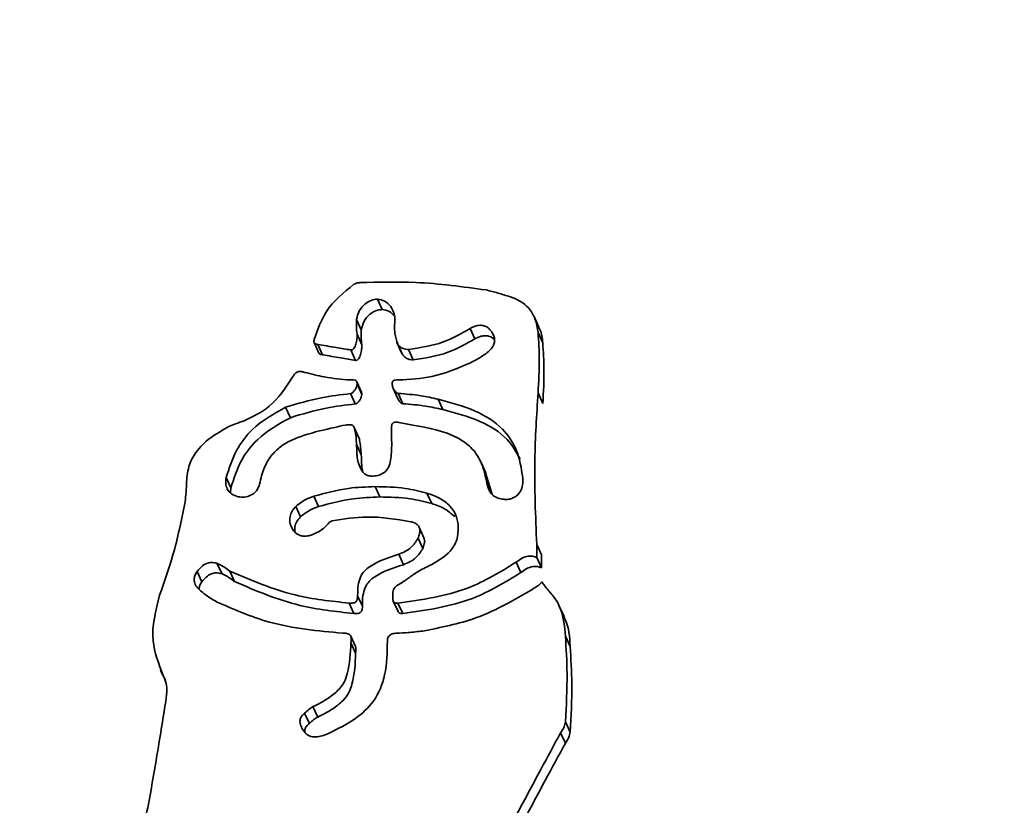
# Model space of a CAD drawing. Header units: millimetres. Extents: x 5 to 517, y 5 to 292.
# Tile 63 of 98: x 193.95 to 196.53, y 159.25 to 161.31. Entities that reach past the tile are written whole.
import ezdxf

# ---------------------------------------------------------------- set-up
doc = ezdxf.new("R2010")
doc.units = ezdxf.units.MM
doc.layers.add('图框', color=7, linetype='Continuous')
doc.styles.add('SLDTEXTSTYLE1', font='TXT', dxfattribs={"width": 0.7})
doc.dimstyles.new('SLDDIMSTYLE0', dxfattribs={"dimtxt": 3.5, "dimasz": 3.5, "dimexe": 0, "dimexo": 0.0625, "dimgap": 0.875, "dimtad": 2, "dimlfac": 10, "dimrnd": 1e-09, "dimzin": 12, "dimdsep": 46, "dimtxsty": 'SLDTEXTSTYLE1', "dimsah": 1, "dimcen": 0.09, "dimadec": 0, "dimazin": 3, "dimtfac": 1, "dimtofl": 0, "dimtmove": 0, "dimatfit": 3, "dimfxl": 0, "dimfrac": 2, "dimtolj": 1, "dimtzin": 12, "dimarcsym": 0})

# ---------------------------------------------------------------- blocks, each defined once
blk = doc.blocks.new('_D_4')
at = {"layer": '图框'}
for p, q in [((162.6846, 199.713), (136.4346, 199.713)), ((137.4346, 101.153), (137.4346, 199.713)), ((230.8327, 101.153), (136.4346, 101.153))]:
    blk.add_line(p, q, dxfattribs=at)
for points in [[(137.4346, 199.713), (136.8961, 196.213), (137.973, 196.213)], [(137.4346, 101.153), (137.973, 104.653), (136.8961, 104.653)]]:
    blk.add_solid(points, dxfattribs=at)
at = {"layer": '图框', "insert": (132.9228, 149.0533), "char_height": 3.5, "attachment_point": 1, "rotation": 90, "style": 'SLDTEXTSTYLE1'}
blk.add_mtext('B', dxfattribs=at)
blk = doc.blocks.new('_D_6')
at = {"layer": '图框'}
for p, q in [((194.2585, 165.603), (142.4346, 165.603)), ((143.4346, 165.603), (143.4346, 143.503)), ((159.1153, 143.503), (142.4346, 143.503))]:
    blk.add_line(p, q, dxfattribs=at)
for points in [[(143.4346, 165.603), (142.8961, 162.103), (143.973, 162.103)], [(143.4346, 143.503), (143.973, 147.003), (142.8961, 147.003)]]:
    blk.add_solid(points, dxfattribs=at)
at = {"layer": '图框', "insert": (138.9228, 153.9987), "char_height": 3.5, "attachment_point": 1, "rotation": 90, "style": 'SLDTEXTSTYLE1'}
blk.add_mtext('221', dxfattribs=at)

msp = doc.modelspace()

# ---------------------------------------------------------------- linework, layer by layer
at = {"color": 7, "linetype": 'Continuous', "lineweight": 35}
for p, q in [((194.8887, 160.5786), (194.901, 160.5514)), ((195.3108, 160.5054), (195.2984, 160.5326)), ((194.8339, 160.5253), (194.8463, 160.4981)), ((195.131, 160.5015), (195.1433, 160.4744)), ((194.8356, 160.4865), (194.8479, 160.4593)), ((195.309, 160.4909), (195.3214, 160.4638)), ((194.7234, 160.4647), (194.7357, 160.4375)), ((194.7325, 160.46), (194.7448, 160.4328)), ((194.9397, 160.4651), (194.952, 160.4379)), ((194.942, 160.4605), (194.9544, 160.4333)), ((194.8192, 160.4455), (194.8316, 160.4183)), ((194.97, 160.4471), (194.9823, 160.4199)), ((194.8469, 160.3353), (194.8345, 160.3625)), ((194.8355, 160.3565), (194.8478, 160.3293)), ((194.8181, 160.3313), (194.8305, 160.3041)), ((194.9301, 160.3448), (194.9425, 160.3177)), ((194.9432, 160.3319), (194.9556, 160.3047)), ((195.309, 160.3329), (195.3214, 160.3057)), ((194.6487, 160.2955), (194.661, 160.2683)), ((195.0477, 160.3167), (195.06, 160.2895)), ((194.8403, 160.2157), (194.828, 160.2428)), ((194.8342, 160.1987), (194.8465, 160.1715)), ((195.1722, 160.124), (195.1598, 160.1511)), ((195.1865, 160.0764), (195.1718, 160.1238)), ((194.4929, 160.1115), (194.5053, 160.0843)), ((195.1742, 160.1035), (195.1865, 160.0764)), ((194.5045, 160.0721), (194.5053, 160.0843)), ((194.8825, 160.0879), (194.8948, 160.0608)), ((195.0184, 160.0709), (195.0307, 160.0438)), ((195.1889, 160.0676), (195.1865, 160.0764)), ((194.7222, 160.0629), (194.7345, 160.0357)), ((194.6749, 160.0358), (194.6872, 160.0087)), ((195.0105, 159.9543), (194.9982, 159.9815)), ((194.9951, 159.9531), (195.0074, 159.9259)), ((195.3056, 159.9366), (195.3179, 159.9094)), ((194.9444, 159.9108), (194.9567, 159.8836)), ((194.469, 159.8874), (194.4814, 159.8602)), ((195.252, 159.8903), (195.2643, 159.8631)), ((195.306, 159.9023), (195.3184, 159.8751)), ((194.4172, 159.8658), (194.4296, 159.8386)), ((194.5026, 159.8668), (194.5149, 159.8396)), ((194.8148, 159.7831), (194.8272, 159.7559)), ((194.837, 159.8024), (194.8494, 159.7753)), ((194.9303, 159.788), (194.9427, 159.7608)), ((194.9425, 159.7833), (194.9549, 159.7561)), ((195.3769, 159.7484), (195.3646, 159.7755)), ((194.8314, 159.6697), (194.819, 159.6969)), ((194.8194, 159.6792), (194.8317, 159.652)), ((195.3806, 159.697), (195.3929, 159.6698)), ((194.3217, 159.6074), (194.3341, 159.5803)), ((194.7202, 159.5122), (194.7326, 159.485)), ((194.6984, 159.4952), (194.7108, 159.468)), ((195.3806, 159.4728), (195.393, 159.4456)), ((195.368, 159.4437), (195.3804, 159.4166))]:
    msp.add_line(p, q, dxfattribs=at)
at = {"color": 8, "linetype": 'Continuous', "lineweight": 35}
for p, q in [((195.1877, 160.493), (195.1938, 160.4797)), ((194.8399, 160.1474), (194.8471, 160.1317))]:
    msp.add_line(p, q, dxfattribs=at)
for points, knots in [([(190.9197, 159.6692), (191.261, 160.1275), (192.5554, 161.8659), (193.99, 163.7628), (195.0841, 165.2007), (195.2115, 165.3682)], [0, 0, 0, 0, 0.240293, 0.911518, 1, 1, 1, 1]), ([(195.2297, 165.368), (194.7675, 164.6917), (193.7485, 163.2003), (192.4344, 161.2754), (191.5734, 160.0328), (191.2746, 159.6016)], [0, 0, 0, 0, 0.351473, 0.774995, 1, 1, 1, 1])]:
    msp.add_open_spline(points, degree=3, knots=knots, dxfattribs=at)
at = {"color": 7, "linetype": 'Continuous', "lineweight": 35}
for points, knots in [([(194.8272, 160.6173), (194.8004, 160.5954), (194.7521, 160.5562), (194.7323, 160.4985), (194.7234, 160.4729)], [0, 0, 0, 0, 0.5558598, 1, 1, 1, 1]), ([(194.843, 160.6217), (194.8398, 160.6215), (194.8343, 160.621), (194.8293, 160.6184), (194.8272, 160.6173)], [0, 0, 0, 0, 0.55905, 1, 1, 1, 1]), ([(195.1733, 160.6025), (195.112, 160.6109), (195.0026, 160.6258), (194.8917, 160.623), (194.843, 160.6217)], [0, 0, 0, 0, 0.559713, 1, 1, 1, 1]), ([(194.8339, 160.5253), (194.8358, 160.533), (194.8397, 160.5485), (194.8549, 160.5652), (194.8716, 160.5764), (194.8832, 160.5779), (194.8887, 160.5786)], [0, 0, 0, 0, 0.288895, 0.581251, 0.799818, 1, 1, 1, 1]), ([(194.8887, 160.5786), (194.8953, 160.5774), (194.9089, 160.575), (194.9231, 160.561), (194.9321, 160.5444), (194.9338, 160.5325), (194.9347, 160.5263)], [0, 0, 0, 0, 0.256653, 0.525586, 0.754118, 1, 1, 1, 1]), ([(195.2357, 160.5846), (195.2252, 160.588), (195.2045, 160.5945), (195.1835, 160.5999), (195.1733, 160.6025)], [0, 0, 0, 0, 0.511447, 1, 1, 1, 1]), ([(195.309, 160.4909), (195.3071, 160.5031), (195.3034, 160.5263), (195.2866, 160.5547), (195.2632, 160.5745), (195.2452, 160.5811), (195.2357, 160.5846)], [0, 0, 0, 0, 0.289352, 0.55381, 0.764905, 1, 1, 1, 1]), ([(194.8463, 160.4981), (194.8482, 160.5058), (194.852, 160.5214), (194.8672, 160.5381), (194.8839, 160.5493), (194.8955, 160.5507), (194.901, 160.5514)], [0, 0, 0, 0, 0.2888786, 0.5812157, 0.7998308, 1, 1, 1, 1]), ([(194.901, 160.5514), (194.9078, 160.5503), (194.9205, 160.5483), (194.929, 160.5389), (194.933, 160.5345)], [0, 0, 0, 0, 0.527461, 1, 1, 1, 1]), ([(194.8356, 160.4865), (194.8347, 160.4937), (194.8333, 160.5066), (194.8337, 160.5196), (194.8339, 160.5253)], [0, 0, 0, 0, 0.562136, 1, 1, 1, 1]), ([(194.9347, 160.5263), (194.9337, 160.5137), (194.932, 160.4912), (194.9389, 160.4699), (194.942, 160.4605)], [0, 0, 0, 0, 0.557195, 1, 1, 1, 1]), ([(194.97, 160.4471), (195.001, 160.4515), (195.0582, 160.4596), (195.1082, 160.4884), (195.131, 160.5015)], [0, 0, 0, 0, 0.54364, 1, 1, 1, 1]), ([(195.131, 160.5015), (195.1353, 160.5037), (195.1434, 160.5077), (195.1558, 160.5105), (195.1678, 160.5096), (195.1793, 160.5038), (195.1848, 160.4968), (195.1877, 160.493)], [0, 0, 0, 0, 0.2247027, 0.4139465, 0.5813231, 0.7763752, 1, 1, 1, 1]), ([(195.3214, 160.4638), (195.3202, 160.4763), (195.3187, 160.4909), (195.3111, 160.5031), (195.31, 160.5049)], [0, 0, 0, 0, 0.851093, 1, 1, 1, 1]), ([(194.8192, 160.4455), (194.82, 160.4454), (194.8214, 160.4453), (194.8236, 160.4461), (194.8256, 160.4475), (194.8295, 160.4519), (194.833, 160.4614), (194.8356, 160.4739), (194.8356, 160.4826), (194.8356, 160.4865)], [0, 0, 0, 0, 0.046547, 0.091605, 0.139309, 0.192056, 0.454419, 0.75434, 1, 1, 1, 1]), ([(194.8479, 160.4593), (194.8471, 160.4666), (194.8456, 160.4795), (194.8461, 160.4924), (194.8463, 160.4981)], [0, 0, 0, 0, 0.56213, 1, 1, 1, 1]), ([(195.1433, 160.4744), (195.1477, 160.4765), (195.1557, 160.4805), (195.1682, 160.4833), (195.1801, 160.4824), (195.1897, 160.4779), (195.1937, 160.4729), (195.1952, 160.4711)], [0, 0, 0, 0, 0.253531, 0.466871, 0.655649, 0.875642, 1, 1, 1, 1]), ([(195.1877, 160.493), (195.1898, 160.4895), (195.1938, 160.4829), (195.1959, 160.4716), (195.194, 160.4598), (195.187, 160.4478), (195.1792, 160.4413), (195.175, 160.4378)], [0, 0, 0, 0, 0.193254, 0.36645, 0.534246, 0.747442, 1, 1, 1, 1]), ([(195.309, 160.3329), (195.3108, 160.3627), (195.3139, 160.4155), (195.3105, 160.4681), (195.309, 160.4909)], [0, 0, 0, 0, 0.565255, 1, 1, 1, 1]), ([(194.7234, 160.4729), (194.7232, 160.4717), (194.7227, 160.4696), (194.7227, 160.4667), (194.7234, 160.4644), (194.7251, 160.4623), (194.7283, 160.4607), (194.731, 160.4603), (194.7325, 160.46)], [0, 0, 0, 0, 0.1894319, 0.3377497, 0.4583982, 0.5688602, 0.7595464, 1, 1, 1, 1]), ([(194.7325, 160.46), (194.7487, 160.4573), (194.7776, 160.4525), (194.8065, 160.4476), (194.8192, 160.4455)], [0, 0, 0, 0, 0.559997, 1, 1, 1, 1]), ([(194.8316, 160.4183), (194.8323, 160.4183), (194.8338, 160.4181), (194.836, 160.4189), (194.8379, 160.4203), (194.8419, 160.4247), (194.8453, 160.4342), (194.8479, 160.4468), (194.8479, 160.4554), (194.8479, 160.4593)], [0, 0, 0, 0, 0.0466675, 0.0917223, 0.139424, 0.192086, 0.4544407, 0.7543494, 1, 1, 1, 1]), ([(194.942, 160.4605), (194.9438, 160.4582), (194.9475, 160.4534), (194.9552, 160.4493), (194.9628, 160.447), (194.9676, 160.4471), (194.97, 160.4471)], [0, 0, 0, 0, 0.272025, 0.56079, 0.786471, 1, 1, 1, 1]), ([(194.9823, 160.4199), (195.0134, 160.4243), (195.0705, 160.4325), (195.1205, 160.4612), (195.1433, 160.4744)], [0, 0, 0, 0, 0.543672, 1, 1, 1, 1]), ([(195.3214, 160.3057), (195.3231, 160.3356), (195.3262, 160.3883), (195.3228, 160.4409), (195.3214, 160.4638)], [0, 0, 0, 0, 0.565254, 1, 1, 1, 1]), ([(194.7358, 160.4375), (194.7358, 160.4374), (194.736, 160.4367), (194.7375, 160.4351), (194.7406, 160.4336), (194.7433, 160.4331), (194.7448, 160.4328)], [0, 0, 0, 0, 0.0324008, 0.2298434, 0.570207, 1, 1, 1, 1]), ([(194.7448, 160.4328), (194.761, 160.4301), (194.7899, 160.4253), (194.8188, 160.4205), (194.8316, 160.4183)], [0, 0, 0, 0, 0.560063, 1, 1, 1, 1]), ([(194.9544, 160.4333), (194.9562, 160.431), (194.9599, 160.4262), (194.9675, 160.4222), (194.9751, 160.4198), (194.98, 160.4199), (194.9823, 160.4199)], [0, 0, 0, 0, 0.271942, 0.560744, 0.786624, 1, 1, 1, 1]), ([(195.175, 160.4378), (195.1673, 160.4324), (195.1535, 160.4228), (195.1386, 160.415), (195.132, 160.4115)], [0, 0, 0, 0, 0.559595, 1, 1, 1, 1]), ([(195.132, 160.4115), (195.0989, 160.3975), (195.0385, 160.3719), (194.9734, 160.3686), (194.9439, 160.3671)], [0, 0, 0, 0, 0.547344, 1, 1, 1, 1]), ([(194.6665, 160.374), (194.6484, 160.3462), (194.6163, 160.2971), (194.5635, 160.2713), (194.5405, 160.26)], [0, 0, 0, 0, 0.564709, 1, 1, 1, 1]), ([(194.6986, 160.3869), (194.6958, 160.3876), (194.6908, 160.389), (194.6835, 160.3891), (194.6767, 160.3869), (194.6707, 160.3816), (194.668, 160.3767), (194.6665, 160.374)], [0, 0, 0, 0, 0.222383, 0.403374, 0.563269, 0.759824, 1, 1, 1, 1]), ([(194.8173, 160.3669), (194.7948, 160.3689), (194.7546, 160.3724), (194.7157, 160.3825), (194.6986, 160.3869)], [0, 0, 0, 0, 0.56057, 1, 1, 1, 1]), ([(194.8355, 160.3565), (194.8355, 160.3575), (194.8355, 160.3593), (194.8349, 160.3617), (194.8339, 160.3639), (194.832, 160.3656), (194.8264, 160.3676), (194.8214, 160.3672), (194.8173, 160.3669)], [0, 0, 0, 0, 0.120997, 0.219561, 0.302114, 0.411253, 0.519769, 1, 1, 1, 1]), ([(194.8181, 160.3313), (194.8193, 160.3316), (194.8219, 160.3324), (194.8262, 160.336), (194.8306, 160.3413), (194.8344, 160.3486), (194.8351, 160.3539), (194.8355, 160.3565)], [0, 0, 0, 0, 0.110191, 0.247424, 0.503858, 0.752547, 1, 1, 1, 1]), ([(194.9439, 160.3671), (194.9402, 160.3672), (194.9356, 160.3673), (194.9306, 160.3654), (194.9287, 160.3635), (194.9275, 160.3607), (194.9273, 160.3585), (194.9273, 160.3573)], [0, 0, 0, 0, 0.487929, 0.596391, 0.705385, 0.832777, 1, 1, 1, 1]), ([(194.9273, 160.3573), (194.9276, 160.354), (194.9284, 160.3473), (194.9329, 160.3392), (194.9374, 160.3343), (194.941, 160.3322), (194.9425, 160.332), (194.9432, 160.3319)], [0, 0, 0, 0, 0.310536, 0.622864, 0.857436, 0.933247, 1, 1, 1, 1]), ([(194.6487, 160.2955), (194.6797, 160.3049), (194.7353, 160.3217), (194.7928, 160.3283), (194.8181, 160.3313)], [0, 0, 0, 0, 0.558873, 1, 1, 1, 1]), ([(194.8305, 160.3041), (194.8316, 160.3044), (194.8342, 160.3052), (194.8385, 160.3088), (194.8429, 160.3142), (194.8467, 160.3214), (194.8475, 160.3267), (194.8478, 160.3293)], [0, 0, 0, 0, 0.110182, 0.247555, 0.503853, 0.752528, 1, 1, 1, 1]), ([(194.8478, 160.3293), (194.8478, 160.3303), (194.8478, 160.3321), (194.8474, 160.3342), (194.8469, 160.3351), (194.8468, 160.3353)], [0, 0, 0, 0, 0.488667, 0.886727, 1, 1, 1, 1]), ([(194.9432, 160.3319), (194.963, 160.3303), (194.9982, 160.3276), (195.0325, 160.3201), (195.0477, 160.3167)], [0, 0, 0, 0, 0.560053, 1, 1, 1, 1]), ([(195.3056, 159.9366), (195.3024, 160.0105), (195.2969, 160.1426), (195.3053, 160.2747), (195.309, 160.3329)], [0, 0, 0, 0, 0.559883, 1, 1, 1, 1]), ([(194.4929, 160.1115), (194.5007, 160.1355), (194.5155, 160.1816), (194.5665, 160.25), (194.618, 160.2785), (194.6487, 160.2955)], [0, 0, 0, 0, 0.305897, 0.585626, 1, 1, 1, 1]), ([(194.661, 160.2683), (194.6921, 160.2777), (194.7476, 160.2945), (194.8051, 160.3012), (194.8305, 160.3041)], [0, 0, 0, 0, 0.558873, 1, 1, 1, 1]), ([(194.9427, 160.3178), (194.9437, 160.3157), (194.9457, 160.3112), (194.9498, 160.3071), (194.9533, 160.305), (194.9549, 160.3048), (194.9556, 160.3047)], [0, 0, 0, 0, 0.369398, 0.761359, 0.888105, 1, 1, 1, 1]), ([(194.9556, 160.3047), (194.9753, 160.3032), (195.0105, 160.3005), (195.0449, 160.2929), (195.06, 160.2895)], [0, 0, 0, 0, 0.5600284, 1, 1, 1, 1]), ([(195.0477, 160.3167), (195.0807, 160.308), (195.1415, 160.2919), (195.2148, 160.2468), (195.258, 160.1829), (195.2652, 160.1363), (195.269, 160.1112)], [0, 0, 0, 0, 0.3090044, 0.5694883, 0.7688052, 1, 1, 1, 1]), ([(195.06, 160.2895), (195.0928, 160.2807), (195.1532, 160.2645), (195.2276, 160.2211), (195.2517, 160.1785), (195.2618, 160.1607)], [0, 0, 0, 0, 0.408823, 0.753472, 1, 1, 1, 1]), ([(194.5003, 160.2449), (194.4835, 160.2357), (194.451, 160.2179), (194.4141, 160.1819), (194.3922, 160.1392), (194.3903, 160.1101), (194.3893, 160.0947)], [0, 0, 0, 0, 0.287244, 0.554611, 0.765094, 1, 1, 1, 1]), ([(194.5405, 160.26), (194.5328, 160.2575), (194.5192, 160.2531), (194.506, 160.2474), (194.5003, 160.2449)], [0, 0, 0, 0, 0.562082, 1, 1, 1, 1]), ([(194.5053, 160.0843), (194.513, 160.1083), (194.5279, 160.1544), (194.5789, 160.2228), (194.6303, 160.2513), (194.661, 160.2683)], [0, 0, 0, 0, 0.305909, 0.585641, 1, 1, 1, 1]), ([(194.8342, 160.1987), (194.8334, 160.2115), (194.8326, 160.2262), (194.8286, 160.2419), (194.8263, 160.2462), (194.8226, 160.249), (194.8177, 160.25), (194.8115, 160.2498), (194.7978, 160.2477), (194.7863, 160.245), (194.7774, 160.2428)], [0, 0, 0, 0, 0.3918162, 0.4506952, 0.4974776, 0.539545, 0.5867603, 0.6471837, 0.725792, 1, 1, 1, 1]), ([(194.9811, 160.2489), (194.9692, 160.2514), (194.9537, 160.2546), (194.9367, 160.2569), (194.9312, 160.2556), (194.9289, 160.2541), (194.9273, 160.2519), (194.9263, 160.2492), (194.9253, 160.2434), (194.9255, 160.2274), (194.9259, 160.2126), (194.9262, 160.2016)], [0, 0, 0, 0, 0.343654, 0.445293, 0.472667, 0.49659, 0.519794, 0.546616, 0.579249, 0.685596, 1, 1, 1, 1]), ([(195.1742, 160.1035), (195.1701, 160.1208), (195.1625, 160.1525), (195.1355, 160.1917), (195.0773, 160.2317), (195.022, 160.2416), (194.9811, 160.2489)], [0, 0, 0, 0, 0.203834, 0.373518, 0.53688, 1, 1, 1, 1]), ([(194.7774, 160.2428), (194.7505, 160.2368), (194.7014, 160.2258), (194.6428, 160.2015), (194.6091, 160.1686), (194.59, 160.1349), (194.5839, 160.1089), (194.5806, 160.0947)], [0, 0, 0, 0, 0.3106284, 0.5675635, 0.695262, 0.8342386, 1, 1, 1, 1]), ([(194.8399, 160.1474), (194.8383, 160.1527), (194.8355, 160.1618), (194.8351, 160.1791), (194.8345, 160.1909), (194.8342, 160.1987)], [0, 0, 0, 0, 0.317257, 0.548575, 1, 1, 1, 1]), ([(194.8465, 160.1715), (194.8455, 160.1841), (194.8442, 160.1986), (194.8415, 160.2136), (194.8404, 160.2154), (194.8403, 160.2156)], [0, 0, 0, 0, 0.8556056, 0.9841436, 1, 1, 1, 1]), ([(194.9262, 160.2016), (194.9261, 160.1934), (194.9259, 160.1784), (194.9241, 160.1635), (194.9232, 160.1568)], [0, 0, 0, 0, 0.5464266, 1, 1, 1, 1]), ([(194.8509, 160.1258), (194.8499, 160.1292), (194.8477, 160.1365), (194.8475, 160.152), (194.8469, 160.1637), (194.8465, 160.1715)], [0, 0, 0, 0, 0.231902, 0.492143, 1, 1, 1, 1]), ([(194.8776, 160.1153), (194.8737, 160.1153), (194.8664, 160.1154), (194.8568, 160.1196), (194.8464, 160.1296), (194.8426, 160.14), (194.8399, 160.1474)], [0, 0, 0, 0, 0.212817, 0.393443, 0.566315, 1, 1, 1, 1]), ([(194.9232, 160.1568), (194.922, 160.1503), (194.9197, 160.1381), (194.9077, 160.1247), (194.8931, 160.1172), (194.8829, 160.116), (194.8776, 160.1153)], [0, 0, 0, 0, 0.289246, 0.551564, 0.764765, 1, 1, 1, 1]), ([(194.3893, 160.0947), (194.3889, 160.0852), (194.3882, 160.0681), (194.3858, 160.0511), (194.3847, 160.0436)], [0, 0, 0, 0, 0.559169, 1, 1, 1, 1]), ([(194.5242, 160.0612), (194.5183, 160.0631), (194.5066, 160.0669), (194.4957, 160.0807), (194.4908, 160.0962), (194.4922, 160.1063), (194.4929, 160.1115)], [0, 0, 0, 0, 0.273243, 0.544272, 0.764855, 1, 1, 1, 1]), ([(194.5806, 160.0947), (194.5785, 160.0885), (194.5742, 160.076), (194.5584, 160.0647), (194.5411, 160.0596), (194.53, 160.0606), (194.5242, 160.0612)], [0, 0, 0, 0, 0.27073, 0.538637, 0.761225, 1, 1, 1, 1]), ([(195.205, 160.0577), (195.2012, 160.0592), (195.194, 160.062), (195.1858, 160.0698), (195.178, 160.0833), (195.1758, 160.0951), (195.1742, 160.1035)], [0, 0, 0, 0, 0.2063931, 0.3884907, 0.5652583, 1, 1, 1, 1]), ([(195.269, 160.1112), (195.2692, 160.1047), (195.2695, 160.0927), (195.2639, 160.0761), (195.2546, 160.0644), (195.2434, 160.0576), (195.2317, 160.0544), (195.2184, 160.0541), (195.2096, 160.0564), (195.205, 160.0577)], [0, 0, 0, 0, 0.192364, 0.358125, 0.508024, 0.618393, 0.733463, 0.85893, 1, 1, 1, 1]), ([(194.7222, 160.0629), (194.7525, 160.0711), (194.8051, 160.0853), (194.8594, 160.0871), (194.8825, 160.0879)], [0, 0, 0, 0, 0.5748476, 1, 1, 1, 1]), ([(194.8825, 160.0879), (194.9091, 160.0875), (194.9552, 160.0868), (194.9996, 160.0757), (195.0184, 160.0709)], [0, 0, 0, 0, 0.577577, 1, 1, 1, 1]), ([(195.0184, 160.0709), (195.0297, 160.0669), (195.0518, 160.059), (195.0781, 160.0398), (195.0953, 160.0148), (195.0984, 159.9964), (195.1001, 159.9867)], [0, 0, 0, 0, 0.2865581, 0.5545485, 0.7652066, 1, 1, 1, 1]), ([(194.3847, 160.0436), (194.3756, 159.9986), (194.3592, 159.9173), (194.3313, 159.8389), (194.3189, 159.804)], [0, 0, 0, 0, 0.554876, 1, 1, 1, 1]), ([(194.6749, 160.0358), (194.6829, 160.0421), (194.6973, 160.0534), (194.7145, 160.0599), (194.7222, 160.0629)], [0, 0, 0, 0, 0.550323, 1, 1, 1, 1]), ([(194.7345, 160.0357), (194.7648, 160.0439), (194.8175, 160.0581), (194.8717, 160.06), (194.8948, 160.0608)], [0, 0, 0, 0, 0.574848, 1, 1, 1, 1]), ([(194.8948, 160.0608), (194.9214, 160.0604), (194.9676, 160.0596), (195.012, 160.0485), (195.0307, 160.0438)], [0, 0, 0, 0, 0.577577, 1, 1, 1, 1]), ([(195.0307, 160.0438), (195.0422, 160.0398), (195.0646, 160.0322), (195.0823, 160.017), (195.0909, 160.0097)], [0, 0, 0, 0, 0.516708, 1, 1, 1, 1]), ([(194.6687, 159.9734), (194.6655, 159.979), (194.6593, 159.9901), (194.6595, 160.0083), (194.6648, 160.0241), (194.6715, 160.0319), (194.6749, 160.0358)], [0, 0, 0, 0, 0.281633, 0.557402, 0.776018, 1, 1, 1, 1]), ([(194.6872, 160.0087), (194.6952, 160.0149), (194.7097, 160.0262), (194.7268, 160.0328), (194.7345, 160.0357)], [0, 0, 0, 0, 0.550323, 1, 1, 1, 1]), ([(194.6731, 159.9691), (194.6728, 159.9735), (194.672, 159.9828), (194.6772, 159.997), (194.6839, 160.0047), (194.6872, 160.0087)], [0, 0, 0, 0, 0.304091, 0.647804, 1, 1, 1, 1]), ([(194.7707, 159.9982), (194.7682, 159.9973), (194.7631, 159.9954), (194.7571, 159.9867), (194.7515, 159.9815), (194.7479, 159.9781)], [0, 0, 0, 0, 0.256905, 0.513533, 1, 1, 1, 1]), ([(194.9759, 159.9961), (194.9378, 160.0025), (194.8696, 160.014), (194.801, 160.0031), (194.7707, 159.9982)], [0, 0, 0, 0, 0.559078, 1, 1, 1, 1]), ([(194.9951, 159.9531), (194.9966, 159.957), (194.9994, 159.9641), (195.0005, 159.9748), (194.9979, 159.9833), (194.9924, 159.9893), (194.985, 159.9935), (194.9791, 159.9952), (194.9759, 159.9961)], [0, 0, 0, 0, 0.221082, 0.399914, 0.555139, 0.680585, 0.825143, 1, 1, 1, 1]), ([(195.1001, 159.9867), (195.1, 159.9738), (195.0999, 159.9493), (195.0758, 159.9104), (195.0485, 159.8944), (195.0315, 159.8845)], [0, 0, 0, 0, 0.294508, 0.558007, 1, 1, 1, 1]), ([(194.7479, 159.9781), (194.7422, 159.9744), (194.732, 159.9677), (194.7166, 159.961), (194.7034, 159.958), (194.6904, 159.9582), (194.6778, 159.963), (194.6717, 159.9701), (194.6687, 159.9734)], [0, 0, 0, 0, 0.2279581, 0.4108922, 0.558587, 0.6812821, 0.8463178, 1, 1, 1, 1]), ([(194.9444, 159.9108), (194.9563, 159.9159), (194.9778, 159.925), (194.9898, 159.9445), (194.9951, 159.9531)], [0, 0, 0, 0, 0.558311, 1, 1, 1, 1]), ([(195.0074, 159.9259), (195.0089, 159.9299), (195.0116, 159.9369), (195.0131, 159.947), (195.011, 159.9521), (195.0102, 159.9542)], [0, 0, 0, 0, 0.4287855, 0.7756732, 1, 1, 1, 1]), ([(195.306, 159.9023), (195.3061, 159.9087), (195.3061, 159.9201), (195.3057, 159.9315), (195.3056, 159.9366)], [0, 0, 0, 0, 0.559989, 1, 1, 1, 1]), ([(194.837, 159.8024), (194.8371, 159.8117), (194.8373, 159.8282), (194.8431, 159.8506), (194.8541, 159.8677), (194.8859, 159.8922), (194.9182, 159.9025), (194.9444, 159.9108)], [0, 0, 0, 0, 0.167285, 0.297828, 0.409645, 0.521868, 1, 1, 1, 1]), ([(194.9567, 159.8836), (194.9687, 159.8887), (194.9901, 159.8978), (195.0021, 159.9173), (195.0074, 159.9259)], [0, 0, 0, 0, 0.558311, 1, 1, 1, 1]), ([(195.3184, 159.8751), (195.3184, 159.8815), (195.3185, 159.8929), (195.3181, 159.9044), (195.3179, 159.9094)], [0, 0, 0, 0, 0.559972, 1, 1, 1, 1]), ([(194.4172, 159.8658), (194.4208, 159.8702), (194.4277, 159.8786), (194.4406, 159.8871), (194.4552, 159.8903), (194.4642, 159.8884), (194.469, 159.8874)], [0, 0, 0, 0, 0.279029, 0.542876, 0.755027, 1, 1, 1, 1]), ([(194.469, 159.8874), (194.4757, 159.8841), (194.4875, 159.8782), (194.498, 159.8703), (194.5026, 159.8668)], [0, 0, 0, 0, 0.562127, 1, 1, 1, 1]), ([(194.8494, 159.7753), (194.8495, 159.7845), (194.8497, 159.801), (194.8555, 159.8234), (194.8664, 159.8405), (194.8983, 159.865), (194.9306, 159.8753), (194.9567, 159.8836)], [0, 0, 0, 0, 0.167286, 0.297824, 0.409643, 0.521894, 1, 1, 1, 1]), ([(194.9425, 159.7833), (195.0049, 159.7918), (195.1155, 159.807), (195.2106, 159.865), (195.252, 159.8903)], [0, 0, 0, 0, 0.5645245, 1, 1, 1, 1]), ([(195.0315, 159.8845), (195.02, 159.879), (194.9994, 159.8693), (194.9808, 159.8563), (194.9726, 159.8505)], [0, 0, 0, 0, 0.559111, 1, 1, 1, 1]), ([(195.252, 159.8903), (195.2569, 159.8941), (195.2662, 159.9012), (195.2814, 159.9061), (195.295, 159.9064), (195.3024, 159.9036), (195.306, 159.9023)], [0, 0, 0, 0, 0.317001, 0.595908, 0.799253, 1, 1, 1, 1]), ([(194.4214, 159.8196), (194.4179, 159.8235), (194.4115, 159.8308), (194.4084, 159.8441), (194.4108, 159.8561), (194.415, 159.8625), (194.4172, 159.8658)], [0, 0, 0, 0, 0.30312, 0.564414, 0.770449, 1, 1, 1, 1]), ([(194.4296, 159.8386), (194.4331, 159.843), (194.44, 159.8514), (194.453, 159.86), (194.4676, 159.8632), (194.4766, 159.8612), (194.4814, 159.8602)], [0, 0, 0, 0, 0.279076, 0.542906, 0.754946, 1, 1, 1, 1]), ([(194.4814, 159.8602), (194.488, 159.8569), (194.4999, 159.851), (194.5103, 159.8431), (194.5149, 159.8396)], [0, 0, 0, 0, 0.56207, 1, 1, 1, 1]), ([(194.5026, 159.8668), (194.5587, 159.8427), (194.6584, 159.7998), (194.7672, 159.7882), (194.8148, 159.7831)], [0, 0, 0, 0, 0.562002, 1, 1, 1, 1]), ([(194.9549, 159.7561), (195.0173, 159.7647), (195.1278, 159.7799), (195.2229, 159.8379), (195.2643, 159.8631)], [0, 0, 0, 0, 0.564516, 1, 1, 1, 1]), ([(195.2643, 159.8631), (195.2693, 159.8669), (195.2786, 159.8741), (195.2938, 159.8789), (195.3074, 159.8792), (195.3147, 159.8765), (195.3184, 159.8751)], [0, 0, 0, 0, 0.316941, 0.595871, 0.799333, 1, 1, 1, 1]), ([(194.4219, 159.8192), (194.4223, 159.8223), (194.4232, 159.8293), (194.4273, 159.8353), (194.4296, 159.8386)], [0, 0, 0, 0, 0.4392587, 1, 1, 1, 1]), ([(194.5149, 159.8396), (194.571, 159.8155), (194.6708, 159.7727), (194.7795, 159.761), (194.8272, 159.7559)], [0, 0, 0, 0, 0.5619915, 1, 1, 1, 1]), ([(194.9726, 159.8505), (194.9645, 159.8446), (194.9526, 159.8359), (194.9373, 159.8283), (194.932, 159.8212), (194.9298, 159.8146), (194.9289, 159.8058), (194.9289, 159.7991), (194.929, 159.7953)], [0, 0, 0, 0, 0.39187, 0.576371, 0.648677, 0.733659, 0.846502, 1, 1, 1, 1]), ([(195.319, 159.8386), (195.3174, 159.8365), (195.3143, 159.8327), (195.3105, 159.8295), (195.3088, 159.8281)], [0, 0, 0, 0, 0.547564, 1, 1, 1, 1]), ([(195.3354, 159.8173), (195.332, 159.8212), (195.3261, 159.8279), (195.3211, 159.8354), (195.319, 159.8386)], [0, 0, 0, 0, 0.573829, 1, 1, 1, 1]), ([(194.4675, 159.7867), (194.4584, 159.7921), (194.4419, 159.8016), (194.4277, 159.8141), (194.4214, 159.8196)], [0, 0, 0, 0, 0.559616, 1, 1, 1, 1]), ([(195.3088, 159.8281), (195.2558, 159.7965), (195.1616, 159.7403), (195.0544, 159.7192), (195.0074, 159.71)], [0, 0, 0, 0, 0.56233, 1, 1, 1, 1]), ([(195.3806, 159.697), (195.3784, 159.721), (195.3755, 159.754), (195.3559, 159.7937), (195.3427, 159.8089), (195.3354, 159.8173)], [0, 0, 0, 0, 0.543465, 0.745769, 1, 1, 1, 1]), ([(194.3189, 159.804), (194.3086, 159.7638), (194.29, 159.6918), (194.3167, 159.6238), (194.3285, 159.5937)], [0, 0, 0, 0, 0.5580707, 1, 1, 1, 1]), ([(194.7985, 159.7045), (194.7332, 159.7104), (194.6179, 159.7209), (194.5131, 159.7668), (194.4675, 159.7867)], [0, 0, 0, 0, 0.565726, 1, 1, 1, 1]), ([(194.8148, 159.7831), (194.8174, 159.783), (194.822, 159.7828), (194.8285, 159.7837), (194.8332, 159.7865), (194.8357, 159.7909), (194.837, 159.7962), (194.837, 159.8002), (194.837, 159.8024)], [0, 0, 0, 0, 0.218624, 0.391537, 0.537664, 0.658821, 0.807916, 1, 1, 1, 1]), ([(194.929, 159.7953), (194.929, 159.794), (194.9292, 159.7917), (194.9299, 159.7886), (194.9312, 159.7862), (194.9332, 159.7844), (194.9358, 159.7834), (194.939, 159.783), (194.9413, 159.7832), (194.9425, 159.7833)], [0, 0, 0, 0, 0.177133, 0.323106, 0.446508, 0.560039, 0.684501, 0.828142, 1, 1, 1, 1]), ([(194.8272, 159.7559), (194.8297, 159.7558), (194.8344, 159.7556), (194.8408, 159.7565), (194.8455, 159.7594), (194.8481, 159.7637), (194.8493, 159.769), (194.8494, 159.773), (194.8494, 159.7753)], [0, 0, 0, 0, 0.218487, 0.391424, 0.53757, 0.658743, 0.807899, 1, 1, 1, 1]), ([(194.9427, 159.7608), (194.943, 159.7602), (194.9437, 159.7589), (194.9455, 159.7572), (194.9481, 159.7562), (194.9513, 159.7558), (194.9536, 159.756), (194.9549, 159.7561)], [0, 0, 0, 0, 0.149437, 0.324221, 0.515122, 0.736291, 1, 1, 1, 1]), ([(195.3929, 159.6698), (195.3915, 159.6942), (195.39, 159.7216), (195.3777, 159.7454), (195.3763, 159.7481)], [0, 0, 0, 0, 0.889273, 1, 1, 1, 1]), ([(194.8194, 159.6792), (194.8198, 159.6821), (194.8205, 159.6871), (194.8203, 159.6935), (194.8187, 159.6981), (194.8159, 159.7012), (194.8114, 159.7032), (194.8054, 159.7042), (194.8009, 159.7044), (194.7985, 159.7045)], [0, 0, 0, 0, 0.213748, 0.372748, 0.471143, 0.560796, 0.676754, 0.820239, 1, 1, 1, 1]), ([(194.9394, 159.7043), (194.9356, 159.704), (194.9288, 159.7034), (194.9208, 159.6995), (194.9169, 159.6943), (194.9151, 159.6892), (194.9149, 159.6853), (194.9148, 159.6833)], [0, 0, 0, 0, 0.305071, 0.556258, 0.684675, 0.82783, 1, 1, 1, 1]), ([(195.0074, 159.71), (194.9947, 159.7086), (194.9721, 159.7061), (194.9494, 159.7048), (194.9394, 159.7043)], [0, 0, 0, 0, 0.5600936, 1, 1, 1, 1]), ([(194.7202, 159.5122), (194.7336, 159.5189), (194.757, 159.5307), (194.7849, 159.5523), (194.8023, 159.5748), (194.8169, 159.6167), (194.8183, 159.6519), (194.8194, 159.6792)], [0, 0, 0, 0, 0.210696, 0.369198, 0.495093, 0.607917, 1, 1, 1, 1]), ([(194.9148, 159.6833), (194.9145, 159.6538), (194.9138, 159.5996), (194.8846, 159.527), (194.8292, 159.4757), (194.7853, 159.4541), (194.7607, 159.442)], [0, 0, 0, 0, 0.288901, 0.531358, 0.737323, 1, 1, 1, 1]), ([(195.3806, 159.4728), (195.3829, 159.5148), (195.3871, 159.5896), (195.3825, 159.6642), (195.3806, 159.697)], [0, 0, 0, 0, 0.560576, 1, 1, 1, 1]), ([(194.7326, 159.485), (194.746, 159.4917), (194.7694, 159.5035), (194.7972, 159.5252), (194.8146, 159.5476), (194.8292, 159.5896), (194.8306, 159.6247), (194.8317, 159.652)], [0, 0, 0, 0, 0.210675, 0.36918, 0.495095, 0.60791, 1, 1, 1, 1]), ([(194.8317, 159.652), (194.8321, 159.6549), (194.8328, 159.6599), (194.8328, 159.666), (194.8316, 159.6688), (194.8312, 159.6697)], [0, 0, 0, 0, 0.485519, 0.846676, 1, 1, 1, 1]), ([(195.393, 159.4456), (195.3953, 159.4876), (195.3994, 159.5624), (195.3949, 159.637), (195.3929, 159.6698)], [0, 0, 0, 0, 0.560575, 1, 1, 1, 1]), ([(194.3285, 159.5937), (194.3314, 159.5869), (194.3371, 159.5734), (194.3384, 159.547), (194.3354, 159.5286), (194.3335, 159.5172)], [0, 0, 0, 0, 0.284629, 0.561478, 1, 1, 1, 1]), ([(194.3335, 159.5172), (194.3258, 159.4682), (194.312, 159.3813), (194.2965, 159.2947), (194.2898, 159.2569)], [0, 0, 0, 0, 0.564131, 1, 1, 1, 1]), ([(194.6984, 159.4952), (194.7023, 159.4988), (194.709, 159.5051), (194.7168, 159.51), (194.7202, 159.5122)], [0, 0, 0, 0, 0.564179, 1, 1, 1, 1]), ([(194.6911, 159.4562), (194.6893, 159.4602), (194.6859, 159.4675), (194.686, 159.4789), (194.6907, 159.4884), (194.6957, 159.4928), (194.6984, 159.4952)], [0, 0, 0, 0, 0.29716, 0.55287, 0.757818, 1, 1, 1, 1]), ([(194.7108, 159.468), (194.7146, 159.4716), (194.7214, 159.4779), (194.7292, 159.4829), (194.7326, 159.485)], [0, 0, 0, 0, 0.564009, 1, 1, 1, 1]), ([(195.368, 159.4437), (195.3716, 159.4487), (195.378, 159.4576), (195.3798, 159.4682), (195.3806, 159.4728)], [0, 0, 0, 0, 0.559494, 1, 1, 1, 1]), ([(194.7607, 159.442), (194.755, 159.4396), (194.7445, 159.4352), (194.7289, 159.4322), (194.7157, 159.4334), (194.7053, 159.4384), (194.6971, 159.446), (194.6932, 159.4527), (194.6911, 159.4562)], [0, 0, 0, 0, 0.227371, 0.417835, 0.583063, 0.708543, 0.843727, 1, 1, 1, 1]), ([(194.6991, 159.4448), (194.6989, 159.4474), (194.6986, 159.4529), (194.7031, 159.4613), (194.7081, 159.4657), (194.7108, 159.468)], [0, 0, 0, 0, 0.276438, 0.608022, 1, 1, 1, 1]), ([(195.3804, 159.4166), (195.3839, 159.4215), (195.3903, 159.4304), (195.3922, 159.441), (195.393, 159.4456)], [0, 0, 0, 0, 0.5595592, 1, 1, 1, 1]), ([(195.2493, 159.2228), (195.2716, 159.2643), (195.3109, 159.3381), (195.3507, 159.4117), (195.368, 159.4437)], [0, 0, 0, 0, 0.563811, 1, 1, 1, 1]), ([(195.2617, 159.1956), (195.2839, 159.2372), (195.3233, 159.3109), (195.363, 159.3845), (195.3804, 159.4166)], [0, 0, 0, 0, 0.563806, 1, 1, 1, 1]), ([(194.2898, 159.2569), (194.2794, 159.2072), (194.261, 159.1184), (194.2557, 159.0282), (194.2533, 158.9884)], [0, 0, 0, 0, 0.559434, 1, 1, 1, 1])]:
    msp.add_open_spline(points, degree=3, knots=knots, dxfattribs=at)

# ---------------------------------------------------------------- dimensions: what is measured, and where the dimension line sits
at = {"layer": '图框'}
for base, p1, p2, picture, middle in [((137.4346, 199.713), (231.8327, 101.153), (163.6846, 199.713), '_D_4', (137.4346, 149.8189)), ((143.4346, 143.503), (195.2585, 165.603), (160.1153, 143.503), '_D_6', (143.4346, 156.3028))]:
    dim = msp.add_linear_dim(base=base, p1=p1, p2=p2, angle=90, dimstyle='SLDDIMSTYLE0', dxfattribs=at)
    dim.commit()
    dim.dimension.update_dxf_attribs({"geometry": picture, "text_midpoint": middle, "dimtype": 160})

doc.saveas('drawing.dxf')
